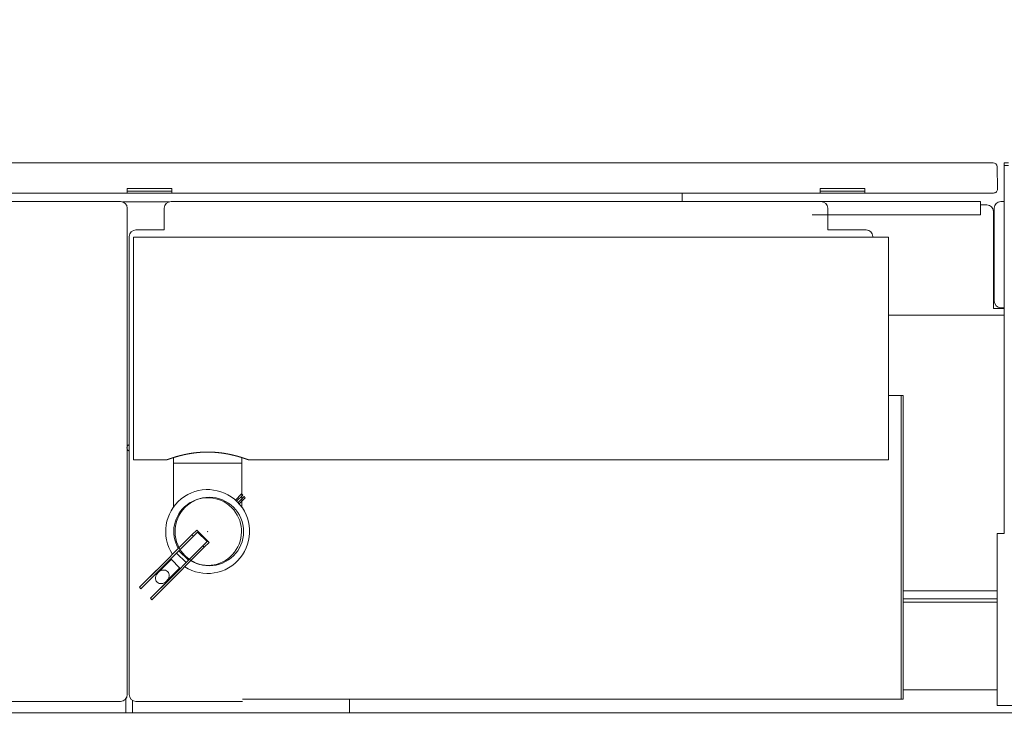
# Model space of a CAD drawing. Extents: x 0 to 59450, y 0 to 42050.
# Tile 151 of 256: x 34211 to 35672, y 8477 to 9522. Entities that reach past the tile are written whole.
import ezdxf

# ---------------------------------------------------------------- set-up
doc = ezdxf.new("R2010")
doc.units = 0
doc.header["$LTSCALE"] = 20
doc.header["$MEASUREMENT"] = 0
doc.layers.get('0').update_dxf_attribs({"linetype": 'CONTINUOUS'})
doc.layers.get('Defpoints').update_dxf_attribs({"linetype": 'CONTINUOUS'})
doc.dimstyles.new('DXF001', dxfattribs={"dimtxt": 3.1, "dimasz": 2, "dimexe": 2, "dimexo": 0.8, "dimgap": 0.09, "dimtad": 1, "dimdsep": 46, "dimtxsty": 'STANDARD', "dimcen": 0.09, "dimazin": 2, "dimtfac": 0.645161, "dimtdec": 4, "dimtmove": 0, "dimatfit": 3, "dimfxl": 1, "dimtvp": 0.66129, "dimtolj": 1, "dimtzin": 0, "dimarcsym": 0})

# ---------------------------------------------------------------- blocks, each defined once
blk = doc.blocks.new('_OPEN')
at = {"color": 0, "linetype": 'ByBlock', "lineweight": -2}
for p, q in [((-1, 0.166667), (0, 0)), ((0, 0), (-1, -0.166667)), ((0, 0), (-1, 0))]:
    blk.add_line(p, q, dxfattribs=at)
blk = doc.blocks.new('*D25')
at = {"color": 0, "linetype": 'Continuous', "lineweight": -2}
for p, q in [((33993.6, 7815.6), (33993.6, 10548.9)), ((33995.6, 10546.9), (37637.6, 10546.9)), ((37639.6, 7815.6), (37639.6, 10548.9))]:
    blk.add_line(p, q, dxfattribs=at)
at = {"layer": 'Defpoints', "color": 0, "linetype": 'Continuous'}
for p in [(37639.6, 10546.9), (33993.6, 7814.8), (37639.6, 7814.8)]:
    blk.add_point(p, dxfattribs=at)
at = {"color": 0, "linetype": 'Continuous', "lineweight": -2, "xscale": 2, "yscale": 2, "zscale": 2, "rotation": 180}
blk.add_blockref('_OPEN', (33993.6, 10546.9), dxfattribs=at)
at = {"color": 0, "linetype": 'Continuous', "lineweight": -2, "xscale": 2, "yscale": 2, "zscale": 2}
blk.add_blockref('_OPEN', (37639.6, 10546.9), dxfattribs=at)
at = {"color": 0, "linetype": 'Continuous', "lineweight": 13, "insert": (35990.5, 10596.9), "char_height": 100, "attachment_point": 5}
blk.add_mtext('\\A1;\\A1;3650', dxfattribs=at)
blk = doc.blocks.new('*D26')
at = {"color": 0, "linetype": 'Continuous', "lineweight": -2}
for p, q in [((29203.5, 7815.6), (29203.5, 13439.6)), ((37637.6, 13437.6), (29205.5, 13437.6)), ((37639.6, 7815.6), (37639.6, 13439.6))]:
    blk.add_line(p, q, dxfattribs=at)
at = {"layer": 'Defpoints', "color": 0, "linetype": 'Continuous'}
for p in [(29203.5, 13437.6), (29203.5, 7814.8), (37639.6, 7814.8)]:
    blk.add_point(p, dxfattribs=at)
at = {"color": 0, "linetype": 'Continuous', "lineweight": -2, "xscale": 2, "yscale": 2, "zscale": 2, "rotation": 180}
blk.add_blockref('_OPEN', (29203.5, 13437.6), dxfattribs=at)
at = {"color": 0, "linetype": 'Continuous', "lineweight": -2, "xscale": 2, "yscale": 2, "zscale": 2}
blk.add_blockref('_OPEN', (37639.6, 13437.6), dxfattribs=at)
at = {"color": 0, "linetype": 'Continuous', "lineweight": 13, "insert": (33595.5, 13487.7), "char_height": 100, "attachment_point": 5}
blk.add_mtext('\\A1;\\A1;8440', dxfattribs=at)

msp = doc.modelspace()

# ---------------------------------------------------------------- linework, layer by layer
at = {"color": 3, "linetype": 'Continuous', "lineweight": 13}
for p, q in [((34112.885, 9309.774), (34347.913, 9309.774)), ((34347.913, 9309.774), (35654.942, 9309.774)), ((35660.941, 9303.878), (35661.517, 9270.878)), ((35671.624, 9309.774), (35677.624, 9309.774)), ((35671.624, 9305.774), (35671.624, 9309.774)), ((35677.624, 9305.774), (35671.624, 9305.774)), ((35671.624, 8759.774), (35671.624, 9305.774)), ((34347.913, 9264.774), (34112.329, 9264.774)), ((34370.624, 9264.774), (34347.913, 9264.774)), ((34370.624, 9270.878), (34370.624, 9271.774)), ((34370.624, 9271.774), (34436.624, 9271.774)), ((34370.624, 9264.774), (34370.624, 9270.878)), ((34436.624, 9267.774), (34370.625, 9267.774)), ((34436.622, 9264.774), (34370.625, 9264.774)), ((34436.624, 9271.774), (34436.624, 9270.878)), ((34436.624, 9270.878), (34436.624, 9264.774)), ((35398.624, 9264.774), (34436.624, 9264.774)), ((35193.829, 9264.775), (35193.829, 9252.272)), ((35398.624, 9271.774), (35464.624, 9271.774)), ((35398.624, 9270.878), (35398.624, 9271.774)), ((35398.624, 9264.774), (35398.624, 9270.878)), ((35464.624, 9267.774), (35398.624, 9267.774)), ((35464.624, 9264.774), (35398.624, 9264.774)), ((35464.624, 9271.774), (35464.624, 9270.878)), ((35464.624, 9270.878), (35464.624, 9264.774)), ((35655.518, 9264.774), (35464.624, 9264.774)), ((34360.624, 9252.274), (34054.46, 9252.274)), ((34432.765, 9251.856), (34363.483, 9251.856)), ((35399.624, 9252.274), (34435.624, 9252.274)), ((35636.124, 9252.274), (35399.625, 9252.274)), ((35636.124, 9247.274), (35636.124, 9252.274)), ((35645.624, 9247.274), (35636.124, 9247.274)), ((35636.124, 9232.274), (35636.124, 9247.274)), ((35671.624, 9252.274), (35666.624, 9252.274)), ((34370.624, 8520.773), (34370.624, 9242.274)), ((34425.624, 9242.274), (34425.624, 9210.274)), ((35636.124, 9232.274), (35386.624, 9232.274)), ((35409.624, 9210.274), (35409.624, 9242.274)), ((35655.624, 9093.774), (35655.624, 9237.274)), ((35656.624, 9242.274), (35656.624, 9104.774)), ((34425.624, 9210.274), (34383.624, 9210.274)), ((35466.624, 9210.274), (35409.624, 9210.274)), ((34373.624, 9200.274), (34373.624, 8520.773)), ((34379.924, 9199.274), (35499.924, 9199.274)), ((34379.924, 8869.274), (34379.924, 9199.274)), ((35476.624, 9199.274), (35476.624, 9200.274)), ((35499.924, 9199.274), (35499.924, 8869.274)), ((35671.624, 9093.774), (35655.624, 9093.774)), ((35666.624, 9094.774), (35671.624, 9094.774)), ((35671.624, 9083.774), (35499.924, 9083.774)), ((35516.624, 8964.274), (35499.924, 8964.274)), ((35518.624, 8964.274), (35516.624, 8964.274)), ((35518.624, 8954.274), (35518.624, 8964.274)), ((35521.624, 8964.274), (35518.624, 8964.274)), ((35518.624, 8523.773), (35518.624, 8954.274)), ((35521.624, 8964.274), (35521.624, 8954.274)), ((35521.624, 8954.274), (35521.624, 8523.773)), ((34429.924, 8869.274), (34379.924, 8869.274)), ((34429.923, 8869.273), (34429.928, 8869.274)), ((34430.025, 8869.31), (34430.069, 8869.326)), ((34430.069, 8869.326), (34430.122, 8869.345)), ((34430.122, 8869.345), (34430.182, 8869.367)), ((34430.182, 8869.367), (34430.251, 8869.392)), ((34430.251, 8869.392), (34430.327, 8869.42)), ((34430.327, 8869.42), (34430.412, 8869.451)), ((34430.412, 8869.451), (34430.504, 8869.484)), ((34430.504, 8869.484), (34430.605, 8869.52)), ((34430.605, 8869.52), (34430.714, 8869.559)), ((34430.714, 8869.559), (34430.83, 8869.601)), ((34430.83, 8869.601), (34430.955, 8869.646)), ((34430.955, 8869.646), (34431.087, 8869.693)), ((34431.087, 8869.693), (34431.228, 8869.743)), ((34431.228, 8869.743), (34431.376, 8869.796)), ((34431.376, 8869.796), (34431.532, 8869.852)), ((34431.532, 8869.852), (34431.696, 8869.91)), ((34431.696, 8869.91), (34431.867, 8869.97)), ((34431.867, 8869.97), (34432.046, 8870.034)), ((34432.046, 8870.034), (34432.233, 8870.099)), ((34432.233, 8870.099), (34432.428, 8870.168)), ((34432.428, 8870.168), (34432.63, 8870.238)), ((34432.63, 8870.238), (34432.84, 8870.311)), ((34432.84, 8870.311), (34433.057, 8870.387)), ((34433.057, 8870.387), (34433.282, 8870.465)), ((34433.282, 8870.465), (34433.514, 8870.545)), ((34433.514, 8870.545), (34433.754, 8870.627)), ((34433.754, 8870.627), (34434, 8870.712)), ((34439.124, 8872.392), (34439.124, 8864.274)), ((34540.724, 8864.274), (34540.724, 8872.392)), ((34546.409, 8870.519), (34546.641, 8870.439)), ((34546.641, 8870.439), (34546.866, 8870.361)), ((34546.866, 8870.361), (34547.084, 8870.285)), ((34547.084, 8870.285), (34547.295, 8870.211)), ((34547.295, 8870.211), (34547.499, 8870.14)), ((34547.499, 8870.14), (34547.695, 8870.071)), ((34547.695, 8870.071), (34547.883, 8870.005)), ((34547.883, 8870.005), (34548.063, 8869.941)), ((34548.063, 8869.941), (34548.235, 8869.88)), ((34548.235, 8869.88), (34548.398, 8869.822)), ((34548.398, 8869.822), (34548.554, 8869.767)), ((34548.554, 8869.767), (34548.701, 8869.714)), ((34548.701, 8869.714), (34548.84, 8869.665)), ((34548.84, 8869.665), (34548.971, 8869.618)), ((34548.971, 8869.618), (34549.093, 8869.574)), ((34549.093, 8869.574), (34549.207, 8869.533)), ((34549.207, 8869.533), (34549.313, 8869.495)), ((34549.313, 8869.495), (34549.41, 8869.46)), ((34549.41, 8869.46), (34549.499, 8869.427)), ((34549.499, 8869.427), (34549.58, 8869.398)), ((34549.58, 8869.398), (34549.652, 8869.372)), ((34549.652, 8869.372), (34549.716, 8869.349)), ((34549.716, 8869.349), (34549.771, 8869.329)), ((34549.771, 8869.329), (34549.816, 8869.312)), ((34549.816, 8869.312), (34549.856, 8869.298)), ((35499.924, 8869.274), (34549.924, 8869.274)), ((34439.123, 8864.274), (34439.124, 8798.585)), ((34439.124, 8864.274), (34540.724, 8864.274)), ((34540.724, 8864.274), (34489.924, 8864.274)), ((34540.724, 8798.585), (34540.725, 8864.274)), ((34540.128, 8818.535), (34530.994, 8809.401)), ((34532.84, 8807.712), (34541.896, 8816.767)), ((34544.017, 8814.646), (34534.962, 8805.59)), ((34536.651, 8803.744), (34545.785, 8812.878)), ((34541.896, 8816.767), (34540.128, 8818.535)), ((34545.785, 8812.878), (34544.017, 8814.646)), ((34466.589, 8757.724), (34473.66, 8764.795)), ((34473.66, 8764.795), (34492.045, 8746.41)), ((34404.531, 8695.665), (34466.589, 8757.724)), ((34406.652, 8693.544), (34468.711, 8755.602)), ((34468.711, 8755.602), (34466.589, 8757.724)), ((34468.711, 8755.602), (34475.075, 8761.966)), ((34475.075, 8761.966), (34489.217, 8747.824)), ((35661.124, 8759.774), (35671.624, 8759.774)), ((35661.124, 8572.186), (35661.124, 8759.774)), ((34482.853, 8741.46), (34420.794, 8679.402)), ((34484.974, 8739.339), (34422.916, 8677.281)), ((34461.49, 8720.098), (34447.348, 8734.24)), ((34489.217, 8747.824), (34482.853, 8741.46)), ((34484.974, 8739.339), (34482.853, 8741.46)), ((34492.045, 8746.41), (34484.974, 8739.339)), ((34435.895, 8721.373), (34426.531, 8712.01)), ((34449.33, 8707.938), (34435.188, 8722.08)), ((34457.963, 8716.57), (34443.82, 8730.712)), ((34388.807, 8679.942), (34414.244, 8705.379)), ((34419.602, 8704.609), (34419.551, 8704.574)), ((34426.531, 8712.009), (34419.567, 8705.045)), ((34419.652, 8704.644), (34419.602, 8704.609)), ((34439.258, 8699.28), (34448.623, 8708.645)), ((34390.929, 8677.821), (34416.365, 8703.257)), ((34417.445, 8702.923), (34416.352, 8701.83)), ((34418.595, 8703.895), (34418.629, 8703.94)), ((34419.239, 8704.357), (34419.186, 8704.319)), ((34419.292, 8704.393), (34419.239, 8704.357)), ((34419.344, 8704.43), (34419.292, 8704.393)), ((34419.397, 8704.466), (34419.344, 8704.43)), ((34419.449, 8704.502), (34419.397, 8704.466)), ((34419.5, 8704.538), (34419.449, 8704.502)), ((34419.551, 8704.574), (34419.5, 8704.538)), ((34429.079, 8689.1), (34430.173, 8690.195)), ((34430.172, 8690.197), (34430.209, 8690.234)), ((34431.606, 8691.987), (34431.637, 8692.032)), ((34431.637, 8692.032), (34431.669, 8692.077)), ((34431.669, 8692.077), (34431.7, 8692.122)), ((34431.7, 8692.122), (34431.73, 8692.166)), ((34431.73, 8692.166), (34431.761, 8692.21)), ((34431.761, 8692.21), (34431.791, 8692.254)), ((34431.791, 8692.254), (34431.822, 8692.298)), ((34431.822, 8692.298), (34431.852, 8692.342)), ((34431.852, 8692.342), (34431.882, 8692.385)), ((34431.882, 8692.385), (34431.913, 8692.429)), ((34431.913, 8692.429), (34431.943, 8692.472)), ((34431.943, 8692.472), (34431.973, 8692.516)), ((34432.293, 8692.315), (34439.259, 8699.281)), ((34388.807, 8679.942), (34390.929, 8677.82)), ((34430.507, 8689.115), (34405.071, 8663.679)), ((34432.629, 8686.994), (34407.192, 8661.557)), ((34405.07, 8663.679), (34407.192, 8661.557)), ((35661.124, 8674.773), (35521.624, 8674.773)), ((35661.124, 8662.773), (35521.624, 8662.773)), ((35661.124, 8657.773), (35521.624, 8657.773)), ((35661.124, 8555.126), (35661.124, 8572.186)), ((35661.124, 8536.113), (35661.124, 8555.126)), ((35661.124, 8510.132), (35661.124, 8536.113)), ((34368.624, 8493.774), (34368.624, 8515.946)), ((35518.624, 8513.773), (35518.624, 8523.773)), ((35521.624, 8527.773), (35661.124, 8527.773)), ((35521.624, 8523.773), (35521.624, 8513.773)), ((34054.46, 8510.773), (34360.624, 8510.773)), ((34378.624, 8512.113), (34378.624, 8493.774)), ((34383.624, 8510.773), (34541.594, 8510.773)), ((34741.594, 8513.773), (34541.624, 8513.773)), ((34700.124, 8493.774), (34700.124, 8513.773)), ((34741.624, 8513.773), (35516.624, 8513.773)), ((35518.624, 8513.773), (35516.624, 8513.773)), ((35521.624, 8513.773), (35518.624, 8513.773)), ((35661.124, 8504.774), (35661.124, 8510.132)), ((35686.124, 8504.774), (35661.124, 8504.774)), ((34295.558, 8493.774), (33479.425, 8493.774)), ((34384.058, 8493.774), (34295.558, 8493.774)), ((35618.229, 8493.774), (34384.058, 8493.774)), ((35665.593, 8493.774), (35618.229, 8493.774)), ((37523.624, 8493.774), (35665.593, 8493.774))]:
    msp.add_line(p, q, dxfattribs=at)
for centre, radius in [((34492.424, 8762.674), 50.8), ((34489.924, 8762.674), 0.211)]:
    msp.add_circle(centre, radius, dxfattribs=at)
for centre, radius, start, end in [((35654.942, 9303.774), 6, 1, 90), ((35655.518, 9270.774), 6, 270, 361), ((34360.624, 9242.274), 10, 0, 90), ((34435.624, 9242.274), 10, 90, 180), ((35399.624, 9242.274), 10, 0, 90), ((35645.624, 9237.274), 10, 0, 90), ((35666.624, 9242.274), 10, 90, 180), ((34383.624, 9200.274), 10, 90, 180), ((35466.624, 9200.274), 10, 0, 90), ((35666.624, 9104.774), 10, 180, 270), ((34375.242, 8886.856), 5, 108.87836, 251.12164), ((34490.436, 8720.098), 160.492, 95.32321, 95.566999), ((34490.369, 8720.771), 159.816, 95.07494, 95.321462), ((34490.34, 8720.963), 159.622, 94.822179, 95.070706), ((34490.265, 8721.614), 158.967, 94.563606, 94.814907), ((34490.236, 8721.82), 158.759, 94.305994, 94.55909), ((34490.138, 8722.961), 157.615, 94.045529, 94.301762), ((34490.14, 8723.276), 157.301, 93.796917, 94.054423), ((34490.065, 8723.797), 156.776, 93.523204, 93.781929), ((34490.045, 8724.255), 156.317, 93.266432, 93.526286), ((34490.041, 8724.105), 156.467, 93.001919, 93.261969), ((34490.061, 8723.986), 156.586, 92.746753, 93.00702), ((34489.999, 8724.314), 156.256, 92.468311, 92.729509), ((34490.036, 8724.533), 156.039, 92.223566, 92.485446), ((34489.988, 8724.766), 155.804, 91.946713, 92.209381), ((34489.991, 8725.02), 155.551, 91.687499, 91.950886), ((34489.95, 8725.447), 155.122, 91.412475, 91.676922), ((34489.963, 8725.733), 154.837, 91.154639, 91.419839), ((34489.913, 8726.183), 154.386, 90.873541, 91.139714), ((34489.94, 8726.213), 154.356, 90.617415, 90.883768), ((34489.928, 8726.012), 154.557, 90.34612, 90.612114), ((34489.935, 8725.917), 154.652, 90.082599, 90.348495), ((34489.92, 8725.899), 154.671, 89.811186, 90.077049), ((34489.927, 8725.926), 154.643, 89.54769, 89.813568), ((34489.891, 8725.963), 154.607, 89.26822, 89.53417), ((34489.92, 8726.078), 154.491, 89.012453, 89.278544), ((34489.91, 8726.443), 154.127, 88.739835, 89.006353), ((34489.936, 8726.499), 154.07, 88.48289, 88.749272), ((34489.884, 8726.145), 154.426, 88.201415, 88.466884), ((34489.894, 8725.92), 154.649, 87.942979, 88.207731), ((34489.87, 8725.505), 155.066, 87.676034, 87.93975), ((34489.892, 8725.276), 155.294, 87.424331, 87.687337), ((34489.841, 8725.029), 155.542, 87.147547, 87.409785), ((34489.854, 8724.898), 155.672, 86.893275, 87.154872), ((34489.812, 8724.611), 155.961, 86.622631, 86.88337), ((34489.851, 8724.7), 155.871, 86.374629, 86.635107), ((34489.821, 8724.724), 155.848, 86.102682, 86.362871), ((34489.828, 8724.605), 155.966, 85.84893, 86.108228), ((34489.828, 8724.735), 155.837, 85.587124, 85.845543), ((34489.84, 8724.784), 155.787, 85.333188, 85.590229), ((34489.753, 8724.02), 156.555, 85.070292, 85.324258), ((34489.79, 8724.063), 156.509, 84.829922, 85.082254), ((34489.719, 8723.392), 157.184, 84.576996, 84.826479), ((34489.722, 8723.136), 157.439, 84.339278, 84.5867), ((34430.001, 8869.099), 0.19, 108.863629, 112.766503), ((34431.111, 8866.14), 3.35, 110.092083, 110.462238), ((34434.328, 8857.444), 12.622, 110.109503, 110.246366), ((34438.705, 8845.431), 25.408, 109.977108, 110.06471), ((34507.276, 8656.393), 226.499, 108.807978, 108.875574), ((34506.833, 8657.684), 225.134, 108.737649, 108.807321), ((34506.215, 8659.561), 223.158, 108.670099, 108.742149), ((34506.176, 8659.492), 223.211, 108.581259, 108.654906), ((34505.499, 8661.614), 220.984, 108.514163, 108.590275), ((34505.449, 8661.568), 221.012, 108.420279, 108.49798), ((34504.884, 8663.21), 219.276, 108.335767, 108.415751), ((34504.966, 8663.039), 219.464, 108.260681, 108.342158), ((34504.462, 8664.634), 217.791, 108.182391, 108.266091), ((34504.546, 8664.363), 218.074, 108.096084, 108.181239), ((34503.962, 8665.858), 216.472, 107.984866, 108.072183), ((34504.106, 8665.717), 216.651, 107.920818, 108.009561), ((34503.557, 8667.055), 215.209, 107.800279, 107.89115), ((34503.617, 8667.015), 215.265, 107.719931, 107.81222), ((34503.15, 8668.424), 213.781, 107.621245, 107.715643), ((34503.124, 8668.499), 213.701, 107.525133, 107.620951), ((34502.726, 8669.882), 212.263, 107.436974, 107.534894), ((34502.614, 8670.032), 212.086, 107.321076, 107.420431), ((34502.159, 8671.474), 210.574, 107.21805, 107.319517), ((34502.023, 8671.812), 210.211, 107.107047, 107.209968), ((34501.624, 8673.256), 208.713, 107.013878, 107.118923), ((34501.454, 8673.696), 208.243, 106.898246, 107.004786), ((34500.943, 8675.271), 206.588, 106.780734, 106.889424), ((34500.805, 8675.83), 206.012, 106.678759, 106.788972), ((34500.257, 8677.591), 204.168, 106.560847, 106.673306), ((34500.169, 8677.776), 203.966, 106.437887, 106.551763), ((34500.191, 8677.776), 203.972, 106.328739, 106.44404), ((34500.229, 8677.489), 204.259, 106.199735, 106.316261), ((34499.736, 8679.278), 202.402, 106.087892, 106.206982), ((34499.554, 8679.925), 201.731, 105.968189, 106.089053), ((34499.043, 8681.482), 200.093, 105.827086, 105.950401), ((34498.891, 8682.044), 199.511, 105.703921, 105.828954), ((34498.517, 8683.484), 198.023, 105.585045, 105.712477), ((34498.34, 8683.989), 197.489, 105.445774, 105.57488), ((34497.957, 8685.332), 196.093, 105.311137, 105.442593), ((34497.839, 8685.716), 195.692, 105.1742, 105.307297), ((34497.444, 8687.026), 194.324, 105.027659, 105.163066), ((34497.377, 8687.432), 193.914, 104.902699, 105.039721), ((34497.049, 8688.642), 192.66, 104.761699, 104.900999), ((34496.906, 8689.04), 192.239, 104.609575, 104.75047), ((34496.598, 8690.166), 191.072, 104.46245, 104.605599), ((34496.499, 8690.565), 190.662, 104.318781, 104.46351), ((34496.209, 8691.659), 189.529, 104.168573, 104.315536), ((34496.111, 8692.065), 189.112, 104.021499, 104.170035), ((34495.835, 8693.137), 188.005, 103.868163, 104.018919), ((34495.7, 8693.517), 187.604, 103.703751, 103.856075), ((34495.436, 8694.611), 186.478, 103.550063, 103.704598), ((34495.376, 8695.008), 186.078, 103.404494, 103.560598), ((34495.049, 8696.056), 184.983, 103.222986, 103.381295), ((34494.987, 8696.437), 184.597, 103.071413, 103.231294), ((34494.743, 8697.515), 183.492, 102.911092, 103.073178), ((34494.608, 8697.92), 183.067, 102.734575, 102.89824), ((34494.372, 8698.961), 182, 102.568538, 102.73441), ((34494.305, 8699.392), 181.565, 102.409945, 102.577405), ((34494.008, 8700.434), 180.484, 102.219561, 102.389234), ((34493.939, 8700.89), 180.023, 102.057455, 102.228729), ((34493.685, 8701.936), 178.947, 101.874339, 102.047835), ((34493.58, 8702.387), 178.485, 101.696157, 101.871268), ((34493.367, 8703.437), 177.412, 101.520014, 101.697358), ((34493.261, 8703.949), 176.89, 101.340424, 101.519401), ((34493.021, 8704.977), 175.835, 101.148606, 101.329833), ((34492.946, 8705.511), 175.297, 100.975488, 101.158363), ((34492.686, 8706.533), 174.244, 100.770286, 100.955411), ((34492.607, 8707.08), 173.691, 100.591506, 100.778319), ((34492.373, 8708.174), 172.574, 100.392873, 100.582024), ((34492.307, 8708.671), 172.073, 100.210353, 100.401129), ((34492.129, 8709.448), 171.276, 100.004842, 100.197673), ((34492.071, 8709.843), 170.877, 99.81403, 100.008832), ((34491.994, 8710.131), 170.58, 99.607883, 99.804915), ((34492.043, 8709.864), 170.852, 99.410807, 99.609315), ((34491.803, 8711.191), 169.503, 99.202121, 99.404109), ((34491.713, 8711.743), 168.944, 98.997485, 99.201846), ((34491.546, 8712.597), 168.075, 98.779338, 98.986635), ((34491.508, 8712.862), 167.807, 98.571147, 98.780523), ((34491.349, 8713.799), 166.857, 98.352652, 98.565079), ((34491.294, 8714.13), 166.521, 98.135885, 98.350431), ((34491.142, 8714.98), 165.658, 97.907963, 98.125461), ((34491.133, 8715.224), 165.415, 97.69691, 97.916469), ((34490.979, 8716.049), 164.577, 97.459702, 97.682188), ((34490.959, 8716.312), 164.314, 97.240117, 97.464642), ((34490.829, 8717.075), 163.541, 97.001458, 97.228867), ((34490.824, 8717.328), 163.288, 96.780963, 97.010384), ((34490.692, 8718.067), 162.539, 96.533249, 96.765525), ((34490.676, 8718.287), 162.319, 96.302192, 96.536454), ((34490.566, 8718.996), 161.602, 96.054169, 96.291247), ((34490.563, 8719.221), 161.378, 95.822222, 96.061277), ((34490.448, 8719.926), 160.665, 95.565281, 95.807151), ((34489.644, 8722.566), 158.014, 84.086794, 84.33153), ((34489.646, 8722.453), 158.126, 83.848988, 84.091833), ((34489.566, 8721.75), 158.833, 83.607312, 83.847335), ((34489.551, 8721.617), 158.967, 83.369301, 83.607348), ((34489.478, 8720.925), 159.663, 83.136799, 83.372042), ((34489.477, 8720.757), 159.83, 82.910157, 83.143425), ((34489.358, 8720.058), 160.538, 82.668411, 82.89883), ((34489.367, 8719.883), 160.711, 82.4513, 82.679715), ((34489.252, 8719.165), 161.438, 82.218708, 82.444247), ((34489.273, 8718.959), 161.639, 82.012584, 82.236093), ((34489.135, 8718.182), 162.427, 81.781629, 82.002221), ((34489.116, 8717.999), 162.611, 81.565972, 81.784511), ((34488.981, 8717.202), 163.42, 81.344389, 81.559987), ((34488.998, 8716.962), 163.654, 81.149237, 81.362725), ((34488.83, 8716.084), 164.548, 80.928064, 81.138511), ((34488.812, 8715.86), 164.772, 80.725851, 80.93423), ((34488.664, 8715.063), 165.582, 80.514274, 80.719725), ((34488.623, 8714.648), 165.998, 80.320871, 80.523964), ((34488.41, 8713.489), 167.177, 80.11609, 80.315754), ((34488.422, 8713.463), 167.2, 79.923479, 80.121458), ((34488.263, 8712.529), 168.147, 79.730541, 79.926), ((34488.189, 8712.143), 168.541, 79.535326, 79.729136), ((34488.062, 8711.426), 169.268, 79.345216, 79.537141), ((34487.962, 8710.771), 169.931, 79.162942, 79.353067), ((34487.729, 8709.712), 171.015, 78.964977, 79.152793), ((34487.651, 8709.227), 171.506, 78.784507, 78.970676), ((34487.439, 8708.161), 172.593, 78.600165, 78.784028), ((34487.35, 8707.606), 173.154, 78.425492, 78.607657), ((34487.107, 8706.622), 174.166, 78.232344, 78.412265), ((34487.06, 8706.098), 174.69, 78.073776, 78.252056), ((34486.808, 8705.11), 175.708, 77.883938, 78.059975), ((34486.729, 8704.607), 176.216, 77.718817, 77.893225), ((34486.506, 8703.64), 177.209, 77.54263, 77.714822), ((34486.398, 8703.174), 177.687, 77.370627, 77.541214), ((34486.203, 8702.184), 178.696, 77.210677, 77.379061), ((34486.099, 8701.784), 179.109, 77.039764, 77.20656), ((34485.866, 8700.771), 180.149, 76.874953, 77.039559), ((34485.801, 8700.405), 180.52, 76.718199, 76.881235), ((34485.562, 8699.436), 181.517, 76.554158, 76.715013), ((34485.502, 8699.068), 181.889, 76.403464, 76.562764), ((34485.257, 8698.071), 182.916, 76.245331, 76.402456), ((34485.166, 8697.734), 183.265, 76.087023, 76.242603), ((34484.914, 8696.777), 184.254, 75.929303, 76.082713), ((34484.865, 8696.471), 184.564, 75.785562, 75.937435), ((34484.606, 8695.477), 185.59, 75.633852, 75.783553), ((34484.561, 8695.199), 185.871, 75.493598, 75.641767), ((34484.295, 8694.24), 186.866, 75.342073, 75.488066), ((34484.214, 8693.947), 187.17, 75.196567, 75.341026), ((34483.978, 8692.939), 188.205, 75.062993, 75.205268), ((34483.9, 8692.665), 188.49, 74.920891, 75.061628), ((34483.611, 8691.68), 189.516, 74.775406, 74.913943), ((34483.575, 8691.42), 189.776, 74.648698, 74.78569), ((34483.271, 8690.367), 190.872, 74.509605, 74.644376), ((34483.236, 8690.114), 191.125, 74.386507, 74.519718), ((34482.914, 8689.023), 192.263, 74.25059, 74.381553), ((34482.832, 8688.767), 192.531, 74.11844, 74.247821), ((34482.531, 8687.578), 193.758, 74.002041, 74.12914), ((34482.442, 8687.352), 193.999, 73.869611, 73.9951), ((34482.113, 8686.085), 195.308, 73.756822, 73.879985), ((34482.013, 8685.789), 195.62, 73.63153, 73.753049), ((34481.603, 8684.435), 197.034, 73.509062, 73.628209), ((34481.528, 8684.07), 197.405, 73.400713, 73.518159), ((34481.057, 8682.54), 199.006, 73.281742, 73.396723), ((34480.976, 8682.162), 199.392, 73.177293, 73.290555), ((34480.498, 8680.638), 200.989, 73.061827, 73.172649), ((34480.253, 8679.849), 201.816, 72.951557, 73.060447), ((34479.547, 8677.494), 204.274, 72.849847, 72.955842), ((34479.676, 8677.839), 203.906, 72.751139, 72.85597), ((34479.832, 8678.314), 203.406, 72.649799, 72.75353), ((34479.85, 8678.398), 203.32, 72.544921, 72.647427), ((34479.348, 8676.872), 204.927, 72.438675, 72.53903), ((34479.263, 8676.549), 205.26, 72.344613, 72.443451), ((34478.784, 8674.972), 206.909, 72.25391, 72.350558), ((34478.723, 8674.764), 207.125, 72.160159, 72.255304), ((34478.276, 8673.407), 208.554, 72.064405, 72.15742), ((34478.269, 8673.352), 208.608, 71.975799, 72.067364), ((34477.83, 8672.081), 209.953, 71.87963, 71.969079), ((34477.932, 8672.335), 209.68, 71.796631, 71.884658), ((34477.57, 8671.093), 210.972, 71.722523, 71.808448), ((34477.654, 8671.468), 210.591, 71.62777, 71.712292), ((34477.294, 8670.358), 211.757, 71.547638, 71.630052), ((34477.558, 8670.9), 211.159, 71.488134, 71.569151), ((34477.12, 8669.898), 212.248, 71.383005, 71.46189), ((34477.423, 8670.513), 211.57, 71.329986, 71.407464), ((34477.032, 8669.578), 212.58, 71.235573, 71.310876), ((34477.278, 8670.286), 211.83, 71.163185, 71.237045), ((34476.987, 8669.172), 212.979, 71.114019, 71.185626), ((34477.237, 8670.015), 212.101, 71.034334, 71.104444), ((34476.796, 8668.843), 213.352, 70.956791, 71.024563), ((34542.783, 8849.989), 20.563, 69.772773, 69.880229), ((34545.145, 8856.337), 13.791, 69.719268, 69.863596), ((34489.924, 8762.674), 62.211, 237.06169, 572.93831), ((34489.924, 8762.674), 50.211, 240.00511, 569.99489), ((34426.944, 8697.899), 10.274, 139.234562, 139.554173), ((34426.606, 8698.18), 9.834, 138.860471, 139.193668), ((34426.344, 8698.399), 9.493, 138.469007, 138.812459), ((34426.058, 8698.67), 9.1, 138.199341, 138.553862), ((34425.819, 8698.871), 8.788, 137.772011, 138.13612), ((34425.676, 8699.005), 8.591, 137.423401, 137.792364), ((34425.512, 8699.144), 8.377, 136.990805, 137.366154), ((34425.321, 8699.335), 8.106, 136.675092, 137.058644), ((34425.135, 8699.496), 7.86, 136.204781, 136.596926), ((34424.958, 8699.663), 7.617, 135.788789, 136.189355), ((34424.779, 8699.849), 7.359, 135.441596, 135.85143), ((34424.597, 8700.006), 7.12, 134.898982, 135.318577), ((34424.419, 8700.194), 6.861, 134.52537, 134.955693), ((34424.239, 8700.38), 6.602, 134.102359, 134.543947), ((34424.068, 8700.537), 6.37, 133.527117, 133.980407), ((34391.574, 8745.005), 49.167, 304.824986, 304.895569), ((34423.901, 8700.725), 6.119, 133.14394, 133.608999), ((34397.498, 8736.562), 38.853, 304.853893, 304.942354), ((34423.724, 8700.907), 5.865, 132.614595, 133.094356), ((34401.281, 8731.15), 32.25, 304.939323, 305.044718), ((34423.534, 8701.11), 5.587, 132.090621, 132.587264), ((34423.405, 8701.259), 5.39, 131.627028, 132.132424), ((34404.372, 8726.753), 26.876, 305.033498, 305.158567), ((34423.288, 8701.383), 5.22, 131.063135, 131.573178), ((34406.503, 8723.758), 23.2, 305.114641, 305.257877), ((34423.136, 8701.55), 4.993, 130.488595, 131.009615), ((34423.029, 8701.688), 4.82, 130.057372, 130.582809), ((34408.299, 8721.214), 20.086, 305.262901, 305.426218), ((34422.906, 8701.818), 4.641, 129.39609, 129.930142), ((34409.83, 8719.073), 17.454, 305.406037, 305.591518), ((34422.792, 8701.966), 4.454, 128.931642, 129.472767), ((34411.339, 8716.98), 14.873, 305.558095, 305.772891), ((34422.673, 8702.109), 4.268, 128.340498, 128.891996), ((34422.571, 8702.236), 4.105, 127.765477, 128.323703), ((34412.314, 8715.634), 13.211, 305.753342, 305.991508), ((34422.461, 8702.381), 3.923, 127.226743, 127.795652), ((34413.044, 8714.634), 11.973, 305.976311, 306.234555), ((34422.366, 8702.494), 3.776, 126.545493, 127.121895), ((34422.263, 8702.644), 3.593, 126.060071, 126.648067), ((34413.664, 8713.797), 10.931, 306.207867, 306.485736), ((34422.176, 8702.753), 3.455, 125.360131, 125.956157), ((34414.23, 8713.037), 9.984, 306.469377, 306.767536), ((34422.082, 8702.887), 3.29, 124.768362, 125.376863), ((34422, 8703.001), 3.15, 124.10251, 124.719776), ((34414.746, 8712.346), 9.122, 306.768513, 307.088318), ((34421.914, 8703.13), 2.995, 123.495097, 124.125979), ((34415.245, 8711.692), 8.299, 307.060877, 307.405131), ((34421.839, 8703.249), 2.855, 122.90674, 123.547362), ((34415.7, 8711.106), 7.557, 307.365658, 307.735743), ((34421.758, 8703.363), 2.715, 122.139235, 122.794659), ((34421.69, 8703.468), 2.59, 121.430339, 122.096326), ((34416.129, 8710.563), 6.865, 307.673582, 308.072177), ((34421.617, 8703.596), 2.443, 120.858646, 121.541435), ((34416.522, 8710.06), 6.227, 308.080678, 308.509799), ((34421.552, 8703.69), 2.328, 119.972842, 120.668429), ((34421.488, 8703.81), 2.193, 119.364934, 120.077954), ((34416.894, 8709.596), 5.632, 308.487348, 308.950267), ((34421.43, 8703.911), 2.077, 118.619938, 119.345343), ((34417.24, 8709.174), 5.086, 308.914121, 309.413914), ((34421.369, 8704.019), 1.953, 117.81677, 118.565847), ((34421.32, 8704.106), 1.853, 116.968267, 117.734319), ((34417.565, 8708.774), 4.571, 309.436512, 309.97744), ((34421.271, 8704.204), 1.743, 116.212397, 117.002951), ((34421.223, 8704.301), 1.635, 115.365312, 116.182498), ((34417.86, 8708.439), 4.125, 309.833616, 310.418591), ((34421.178, 8704.392), 1.533, 114.447838, 115.296308), ((34418.135, 8708.118), 3.702, 310.389699, 311.022609), ((34421.135, 8704.489), 1.426, 113.620873, 114.500651), ((34421.094, 8704.572), 1.334, 112.510679, 113.429404), ((34418.403, 8707.813), 3.296, 310.998488, 311.688398), ((34421.056, 8704.664), 1.236, 111.581717, 112.53737), ((34418.661, 8707.522), 2.907, 311.708598, 312.465441), ((34421.021, 8704.752), 1.14, 110.553305, 111.554741), ((34420.989, 8704.832), 1.054, 109.426608, 110.473508), ((34418.85, 8707.326), 2.635, 312.312613, 313.123534), ((34420.96, 8704.915), 0.966, 108.302523, 109.405216), ((34419.009, 8707.155), 2.402, 313.130389, 313.989676), ((34420.933, 8704.989), 0.887, 107.00731, 108.165658), ((34420.909, 8705.069), 0.804, 105.830795, 107.057295), ((34419.19, 8706.976), 2.147, 313.836025, 314.760883), ((34420.888, 8705.133), 0.737, 104.272495, 105.568188), ((34419.343, 8706.822), 1.93, 314.768877, 315.747409), ((34420.87, 8705.205), 0.662, 102.945417, 104.3255), ((34420.853, 8705.266), 0.599, 101.27261, 102.739461), ((34419.499, 8706.672), 1.714, 315.702712, 316.751524), ((34420.841, 8705.33), 0.534, 99.679598, 101.25206), ((34419.64, 8706.54), 1.52, 316.699255, 317.821033), ((34420.829, 8705.384), 0.479, 97.749982, 99.432468), ((34420.822, 8705.44), 0.423, 95.909305, 97.725278), ((34419.778, 8706.419), 1.336, 317.719878, 318.932269), ((34420.815, 8705.489), 0.373, 93.748098, 95.704508), ((34419.898, 8706.317), 1.18, 318.831775, 320.132706), ((34420.811, 8705.533), 0.329, 91.424072, 93.550958), ((34420.809, 8705.574), 0.288, 88.895236, 91.20355), ((34420.016, 8706.22), 1.027, 320.096523, 321.509376), ((34420.809, 8705.61), 0.252, 86.20972, 88.735016), ((34420.118, 8706.142), 0.899, 321.332801, 322.858428), ((34420.81, 8705.644), 0.217, 83.075735, 85.830451), ((34420.217, 8706.069), 0.775, 322.727943, 324.395746), ((34420.813, 8705.673), 0.189, 79.866688, 82.902015), ((34420.816, 8705.7), 0.162, 76.006182, 79.345362), ((34420.302, 8706.009), 0.671, 324.325562, 326.137258), ((34420.821, 8705.72), 0.141, 72.254692, 75.924113), ((34420.384, 8705.957), 0.574, 325.902346, 327.895879), ((34420.825, 8705.738), 0.123, 67.573724, 71.565551), ((34420.455, 8705.915), 0.492, 327.683975, 329.863348), ((34420.831, 8705.755), 0.105, 62.646019, 67.108443), ((34420.836, 8705.766), 0.092, 57.223063, 62.202127), ((34420.521, 8705.877), 0.416, 329.754317, 332.168255), ((34420.841, 8705.775), 0.0822, 51.329636, 56.75634), ((34420.577, 8705.848), 0.353, 332.139008, 334.793611), ((34420.845, 8705.781), 0.075, 44.906657, 50.786577), ((34420.629, 8705.827), 0.296, 334.20163, 337.15844), ((34420.848, 8705.784), 0.0704, 38.54664, 44.794873), ((34420.672, 8705.81), 0.25, 336.939459, 340.20521), ((34420.85, 8705.787), 0.0676, 31.578439, 38.113028), ((34420.712, 8705.796), 0.208, 340.137759, 343.786015), ((34420.85, 8705.787), 0.0673, 24.8667, 31.536557), ((34420.848, 8705.787), 0.0691, 17.743767, 24.433332), ((34420.744, 8705.789), 0.175, 342.957047, 346.988734), ((34420.844, 8705.784), 0.0739, 11.920184, 18.43457), ((34420.772, 8705.783), 0.147, 346.718003, 351.209664), ((34420.837, 8705.782), 0.0812, 5.974251, 12.226757), ((34420.794, 8705.78), 0.124, 351.088259, 356.018231), ((34420.826, 8705.781), 0.0919, 0.140366, 5.981693), ((34420.813, 8705.78), 0.106, 355.570329, 360.992955), ((34428.872, 8691.172), 16.391, 133.562851, 134.199612), ((34421.896, 8698.59), 6.209, 132.80565, 134.089537), ((34422.87, 8697.532), 7.647, 132.090503, 132.768607), ((34444.197, 8673.192), 40.008, 131.289999, 131.390904), ((34424.735, 8695.357), 10.511, 130.882488, 131.306365), ((34423.41, 8696.941), 8.446, 130.557298, 131.117726), ((34424.891, 8695.192), 10.738, 130.063032, 130.49246), ((34426.033, 8693.818), 12.524, 129.655148, 130.015585), ((34425.761, 8694.12), 12.118, 129.204447, 129.577642), ((34425.821, 8694.066), 12.198, 128.889954, 129.259627), ((34426.443, 8693.267), 13.211, 128.478975, 128.817729), ((34426.906, 8692.685), 13.954, 128.159782, 128.477447), ((34427.299, 8692.183), 14.592, 127.855598, 128.156592), ((34427.681, 8691.661), 15.239, 127.498733, 127.784574), ((34428.27, 8690.916), 16.188, 127.28077, 127.546355), ((34428.765, 8690.233), 17.031, 126.967398, 127.217075), ((34429.415, 8689.356), 18.123, 126.710347, 126.941792), ((34430.089, 8688.458), 19.246, 126.50517, 126.71991), ((34431.411, 8694.346), 15.982, 142.909052, 143.110448), ((34431.128, 8687.028), 21.014, 126.269738, 126.463422), ((34431.839, 8694.044), 16.506, 142.773974, 142.969506), ((34431.675, 8694.157), 16.306, 142.542226, 142.74084), ((34431.837, 8686.06), 22.213, 126.086601, 126.266504), ((34430.888, 8694.746), 15.324, 142.288441, 142.500442), ((34432.81, 8684.708), 23.879, 125.899158, 126.063127), ((34430.386, 8695.146), 14.682, 142.105316, 142.32697), ((34429.967, 8695.459), 14.16, 141.831545, 142.061967), ((34433.705, 8683.456), 25.418, 125.724981, 125.876729), ((34429.599, 8695.734), 13.699, 141.546939, 141.785648), ((34434.74, 8682.022), 27.186, 125.591545, 125.731879), ((34429.172, 8696.084), 13.147, 141.334714, 141.583716), ((34428.823, 8696.371), 12.696, 141.104758, 141.362782), ((34436.124, 8680.078), 29.572, 125.452405, 125.580706), ((34428.453, 8696.657), 12.228, 140.790408, 141.058756), ((34438.2, 8677.115), 33.191, 125.290143, 125.404217), ((34428.139, 8696.897), 11.833, 140.452255, 140.729877), ((34427.8, 8697.184), 11.389, 140.190926, 140.479395), ((34440.421, 8674.027), 36.995, 125.233619, 125.335504), ((34427.517, 8697.427), 11.016, 139.917382, 140.215555), ((34443.699, 8669.316), 42.733, 125.091314, 125.179191), ((34427.217, 8697.665), 10.634, 139.553954, 139.863075), ((34447.589, 8663.762), 49.514, 125.004659, 125.080133), ((34425.614, 8694.812), 6.486, 315.101594, 315.57031), ((34425.513, 8694.904), 6.622, 315.615777, 316.079062), ((34425.345, 8695.064), 6.855, 316.087366, 316.5387), ((34425.095, 8695.311), 7.207, 316.48471, 316.918293), ((34424.868, 8695.524), 7.518, 316.913821, 317.332736), ((34424.642, 8695.729), 7.822, 317.349482, 317.755384), ((34424.416, 8695.95), 8.138, 317.674307, 318.067875), ((34424.17, 8696.156), 8.459, 318.13874, 318.519747), ((34423.928, 8696.387), 8.794, 318.438299, 318.807918), ((34423.674, 8696.597), 9.123, 318.871016, 319.229401), ((34423.425, 8696.833), 9.466, 319.127407, 319.475487), ((34423.154, 8697.049), 9.812, 319.543585, 319.881318), ((34399.249, 8735.306), 54.315, 305.326213, 305.484366), ((34422.9, 8697.273), 10.151, 319.841104, 320.169548), ((34422.626, 8697.488), 10.499, 320.222933, 320.54216), ((34422.354, 8697.723), 10.858, 320.500545, 320.81101), ((34422.054, 8697.978), 11.252, 320.769124, 321.070403), ((34419.106, 8707.532), 20.174, 305.351943, 305.678186), ((34421.802, 8698.172), 11.57, 321.108709, 321.403069), ((34421.572, 8698.366), 11.871, 321.363633, 321.65211), ((34419.521, 8706.985), 19.487, 305.624848, 305.845802), ((34421.194, 8698.654), 12.346, 321.691482, 321.96934), ((34420.636, 8699.116), 13.07, 321.880447, 322.143269), ((34408.143, 8722.567), 38.781, 305.990941, 306.078089), ((34420.175, 8699.467), 13.649, 322.1657, 322.41689), ((34419.181, 8707.413), 20.033, 306.084988, 306.271716), ((34419.623, 8699.884), 14.341, 322.44084, 322.679398), ((34419.154, 8700.259), 14.942, 322.62758, 322.856239), ((34421.443, 8704.37), 16.241, 306.190762, 306.436369), ((34418.619, 8700.654), 15.606, 322.886056, 323.104431), ((34420.953, 8705.032), 17.066, 306.439583, 306.66862), ((34418.113, 8701.055), 16.252, 323.044771, 323.254042), ((34417.461, 8701.532), 17.06, 323.282442, 323.481204), ((34420.892, 8705.112), 17.165, 306.672442, 306.897084), ((34416.857, 8701.973), 17.807, 323.497725, 323.687462), ((34421.856, 8703.844), 15.573, 306.859918, 307.10956), ((34416.09, 8702.559), 18.773, 323.630751, 323.810246), ((34415.359, 8703.083), 19.672, 323.836978, 324.007611), ((34422.447, 8703.05), 14.583, 307.139878, 307.407479), ((34414.423, 8703.792), 20.846, 323.94289, 324.10337), ((34422.789, 8702.632), 14.043, 307.339334, 307.617472), ((34413.521, 8704.435), 21.953, 324.122906, 324.274599), ((34412.342, 8705.277), 23.402, 324.287875, 324.429469), ((34423.139, 8702.163), 13.458, 307.654025, 307.943904), ((34411.18, 8706.138), 24.848, 324.372784, 324.505609), ((34409.631, 8707.189), 26.72, 324.598837, 324.721543), ((34423.645, 8701.529), 12.647, 307.901764, 308.210731), ((34408.073, 8708.381), 28.68, 324.574774, 324.688669), ((34423.975, 8701.113), 12.116, 308.203153, 308.525222), ((34405.93, 8709.838), 31.271, 324.781147, 324.884852), ((34403.682, 8711.463), 34.045, 324.82305, 324.917811), ((34424.2, 8700.836), 11.759, 308.507603, 308.838376), ((34400.469, 8713.718), 37.97, 324.920462, 325.004832), ((34396.958, 8716.163), 42.248, 325.018523, 325.093817), ((34424.423, 8700.547), 11.394, 308.874788, 309.214066), ((34424.637, 8700.297), 11.065, 309.172717, 309.520226), ((34424.854, 8700.036), 10.726, 309.515269, 309.8714), ((34425.085, 8699.762), 10.367, 309.861826, 310.227839), ((34425.309, 8699.501), 10.023, 310.212991, 310.589076), ((34425.544, 8699.224), 9.661, 310.599234, 310.986227), ((34425.77, 8698.974), 9.324, 310.946886, 311.345119), ((34426.006, 8698.709), 8.968, 311.331272, 311.741805), ((34465.951, 8668.695), 41.496, 144.894893, 144.967468), ((34426.236, 8698.44), 8.615, 311.78893, 312.212259), ((34460.524, 8672.581), 34.821, 144.9039, 144.989848), ((34426.474, 8698.186), 8.266, 312.173522, 312.610857), ((34456.069, 8675.643), 29.416, 144.693646, 144.794878), ((34452.983, 8677.867), 25.612, 144.649978, 144.765364), ((34426.702, 8697.948), 7.937, 312.564907, 313.016454), ((34450.264, 8679.739), 22.311, 144.396491, 144.528153), ((34426.931, 8697.702), 7.601, 313.019417, 313.486186), ((34448.251, 8681.205), 19.821, 144.310235, 144.457162), ((34446.402, 8682.512), 17.557, 144.089332, 144.253795), ((34427.168, 8697.456), 7.26, 313.468963, 313.952666), ((34444.968, 8683.563), 15.779, 143.944531, 144.125686), ((34427.412, 8697.196), 6.903, 313.986141, 314.488916), ((34443.624, 8684.519), 14.13, 143.667822, 143.868147), ((34442.547, 8685.317), 12.789, 143.473427, 143.692269), ((34427.615, 8696.996), 6.618, 314.449888, 314.968846), ((34441.52, 8686.052), 11.527, 143.128688, 143.368766), ((34427.807, 8696.812), 6.352, 314.916963, 315.451936), ((34440.678, 8686.684), 10.474, 142.872307, 143.133208), ((34439.869, 8687.31), 9.451, 142.653487, 142.938225), ((34427.979, 8696.637), 6.107, 315.48771, 316.036392), ((34439.192, 8687.806), 8.612, 142.231967, 142.54044), ((34428.102, 8696.523), 5.939, 316.009609, 316.565207), ((34438.543, 8688.301), 7.796, 141.850466, 142.18606), ((34437.985, 8688.746), 7.083, 141.533619, 141.896604), ((34428.254, 8696.384), 5.734, 316.525192, 317.091685), ((34437.455, 8689.157), 6.412, 141.070072, 141.464257), ((34428.403, 8696.234), 5.522, 317.181362, 317.758513), ((34436.995, 8689.52), 5.825, 140.573724, 141.000007), ((34428.566, 8696.103), 5.313, 317.621087, 318.21161), ((34436.554, 8689.882), 5.255, 140.109804, 140.572754), ((34436.174, 8690.19), 4.766, 139.521374, 140.022065), ((34428.719, 8695.956), 5.101, 318.300738, 318.903714), ((34435.816, 8690.503), 4.29, 139.047751, 139.590679), ((34428.887, 8695.817), 4.884, 318.834805, 319.453554), ((34435.49, 8690.774), 3.867, 138.332353, 138.921936), ((34429.047, 8695.672), 4.668, 319.529453, 320.163318), ((34435.168, 8691.052), 3.442, 137.582329, 138.228031), ((34434.898, 8691.3), 3.074, 136.894008, 137.594096), ((34429.217, 8695.546), 4.456, 320.005431, 320.65804), ((34434.632, 8691.537), 2.718, 135.950146, 136.713254), ((34429.381, 8695.405), 4.24, 320.723555, 321.39442), ((34434.413, 8691.748), 2.415, 135.110316, 135.936685), ((34429.556, 8695.267), 4.017, 321.380284, 322.073484), ((34434.257, 8691.907), 2.192, 134.308858, 135.181202), ((34429.721, 8695.14), 3.809, 322.05906, 322.774367), ((34434.1, 8692.061), 1.972, 133.220414, 134.152727), ((34433.95, 8692.216), 1.756, 132.110439, 133.11218), ((34429.897, 8695.008), 3.589, 322.744285, 323.486337), ((34433.811, 8692.366), 1.552, 130.951985, 132.036456), ((34430.063, 8694.881), 3.38, 323.541825, 324.310529), ((34433.69, 8692.5), 1.371, 129.62315, 130.794335), ((34430.236, 8694.766), 3.172, 324.181948, 324.983006), ((34433.577, 8692.636), 1.195, 128.357019, 129.634523), ((34430.405, 8694.651), 2.968, 324.915023, 325.74997), ((34433.478, 8692.754), 1.04, 126.725281, 128.119283), ((34433.39, 8692.868), 0.896, 125.024257, 126.560884), ((34430.557, 8694.545), 2.783, 325.808481, 326.675531), ((34433.314, 8692.976), 0.764, 123.272299, 124.966131), ((34430.684, 8694.466), 2.633, 326.592853, 327.484821), ((34433.248, 8693.068), 0.651, 121.004586, 122.89292), ((34430.833, 8694.371), 2.456, 327.492639, 328.420237), ((34433.192, 8693.158), 0.545, 118.734139, 120.840695), ((34430.966, 8694.285), 2.298, 328.50345, 329.461631), ((34433.147, 8693.238), 0.453, 116.167325, 118.543626), ((34431.109, 8694.212), 2.137, 329.198713, 330.197649), ((34433.11, 8693.304), 0.377, 112.902432, 115.58265), ((34433.081, 8693.369), 0.307, 109.653194, 112.717644), ((34431.243, 8694.13), 1.98, 330.317419, 331.356426), ((34433.06, 8693.422), 0.25, 105.484713, 108.990799), ((34431.383, 8694.057), 1.823, 331.249991, 332.340847), ((34433.045, 8693.466), 0.203, 100.991587, 105.015708), ((34431.512, 8693.989), 1.677, 332.358041, 333.499156), ((34433.036, 8693.503), 0.165, 95.612962, 100.206131), ((34431.646, 8693.925), 1.529, 333.40538, 334.611351), ((34433.032, 8693.536), 0.132, 89.794842, 95.086434), ((34431.77, 8693.865), 1.391, 334.651495, 335.922727), ((34433.03, 8693.559), 0.109, 82.834096, 88.837529), ((34431.896, 8693.815), 1.255, 335.677858, 337.032427), ((34433.031, 8693.577), 0.091, 75.338544, 82.145557), ((34432.013, 8693.764), 1.128, 337.110806, 338.550958), ((34433.033, 8693.589), 0.0788, 66.986744, 74.537366), ((34432.129, 8693.723), 1.005, 338.309125, 339.858093), ((34433.036, 8693.598), 0.0695, 58.041925, 66.253315), ((34432.235, 8693.682), 0.891, 339.976548, 341.639958), ((34433.037, 8693.601), 0.0664, 49.151745, 57.752872), ((34433.037, 8693.6), 0.067, 40.896919, 49.58254), ((34432.34, 8693.654), 0.782, 341.16718, 342.975681), ((34433.034, 8693.598), 0.0709, 32.316473, 40.741237), ((34432.435, 8693.623), 0.683, 343.146394, 345.110787), ((34433.027, 8693.592), 0.0795, 25.119753, 32.989455), ((34432.526, 8693.601), 0.589, 344.851535, 347.013428), ((34433.016, 8693.586), 0.0929, 18.676601, 25.842198), ((34432.608, 8693.585), 0.506, 346.708454, 349.086778), ((34432.999, 8693.578), 0.111, 13.231882, 19.599414), ((34432.684, 8693.57), 0.428, 349.083052, 351.735501), ((34432.976, 8693.572), 0.135, 8.033471, 13.656151), ((34432.751, 8693.565), 0.361, 351.117635, 354.075252), ((34432.946, 8693.565), 0.166, 4.000974, 8.910619), ((34432.812, 8693.558), 0.3, 354.063058, 357.406035), ((34432.909, 8693.559), 0.203, 0.466233, 4.779713), ((34432.864, 8693.559), 0.248, 356.711021, 360.486075), ((34360.624, 8520.773), 10, 270, 360), ((34383.624, 8520.773), 10, 180, 270)]:
    msp.add_arc(centre, radius, start, end, dxfattribs=at)
msp.add_ellipse((34422.714, 8695.464), major_axis=(7.859, 7.859), ratio=0.80976876, dxfattribs=at)

# ---------------------------------------------------------------- dimensions: what is measured, and where the dimension line sits
at = {"linetype": 'Continuous', "lineweight": 13}
for base, p1, p2, text, picture, middle in [((29203.486, 13437.63), (37639.617, 7814.774), (29203.486, 7814.774), '\\A1;8440', '*D26', (33595.452, 13437.63)), ((37639.617, 10546.853), (33993.624, 7814.774), (37639.617, 7814.774), '\\A1;3650', '*D25', (35990.52, 10546.853))]:
    dim = msp.add_linear_dim(base=base, p1=p1, p2=p2, text=text, dimstyle='DXF001', override={"dimtxt": 100, "dimasz": 2, "dimblk1": 'OPEN', "dimblk2": 'OPEN', "dimsah": 1}, dxfattribs=at)
    dim.commit()
    dim.dimension.update_dxf_attribs({"geometry": picture, "text_midpoint": middle, "dimtype": 160})

doc.saveas('drawing.dxf')
